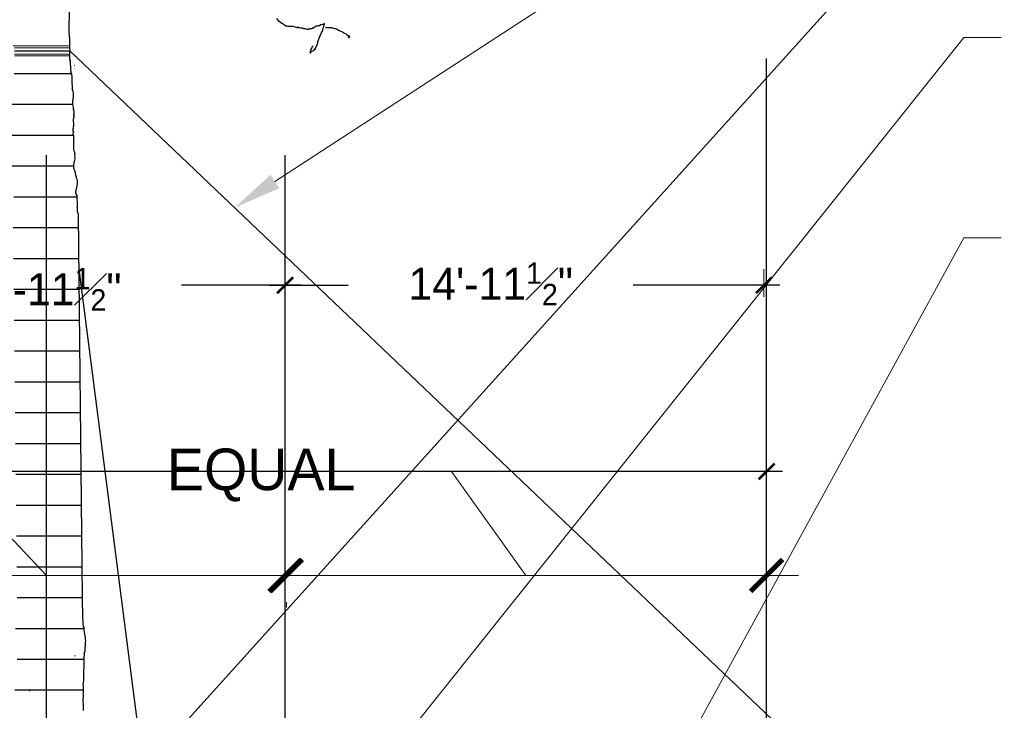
# Paper-space layout '113851PD001' of a CAD drawing. Header units: feet. Extents: x -1 to 187, y -1 to 115.
# Tile 6 of 32: x 4.39 to 6.96, y 8.49 to 10.28. Entities that reach past the tile are written whole.
import ezdxf

# ---------------------------------------------------------------- set-up
doc = ezdxf.new("R2010")
doc.units = ezdxf.units.FT
doc.header["$MEASUREMENT"] = 0
doc.layers.add('MA_Defpoints - construction guidline', color=3, linetype='Continuous', plot=False)
for name, color, linetype in [('MA_Detail - plant', 7, 'Continuous'), ('MA_Detail - wire', 6, 'Continuous'), ('SH_Text', 7, 'Continuous')]:
    doc.layers.add(name, color=color, linetype=linetype)
doc.layers.add('MA_Detail - text - label', color=7, linetype='Continuous', lineweight=9)
doc.layers.add('MA_Detail - wrap', color=7, linetype='Continuous', lineweight=25)
doc.styles.add('10 scale_MA_ARCH', font='GOTHIC.TTF', dxfattribs={"height": 1})
doc.styles.add('MA - plant details', font='GOTHIC.TTF', dxfattribs={"height": 1.3})
doc.styles.add('ols - plant details', font='GOTHIC.TTF', dxfattribs={"height": 1.3})
doc.styles.add('Slanted-Normal', font='font31.shx', dxfattribs={"height": 0.14})
doc.dimstyles.new('Dec-1  Slanted', dxfattribs={"dimtxt": 0.14, "dimasz": 0.14, "dimexe": 0.07, "dimexo": 0.07, "dimgap": 0.07, "dimtad": 1, "dimdec": 1, "dimzin": 3, "dimdsep": 46, "dimtxsty": 'Slanted-Normal', "dimblk": 'Dim1', "dimcen": 0, "dimclrd": 95, "dimclre": 95, "dimclrt": 7, "dimadec": 1, "dimazin": 3, "dimtfac": 1, "dimtdec": 1, "dimtix": 1, "dimtofl": 0, "dimtmove": 1, "dimatfit": 3, "dimldrblk": 'Dim1', "dimfxl": 1, "dimtolj": 1, "dimtzin": 0, "dimlwd": -1, "dimlwe": -1, "dimarcsym": 0})
doc.dimstyles.new('dim_10 scale_MA - ARCH', dxfattribs={"dimtxt": 1, "dimasz": 0.5, "dimexe": 0.5, "dimexo": 0.5, "dimgap": 2, "dimtad": 0, "dimdec": 1, "dimlfac": 12, "dimzin": 3, "dimdsep": 46, "dimlunit": 4, "dimtxsty": '10 scale_MA_ARCH', "dimblk": 'ARCHTICK', "dimcen": 0.5625, "dimdle": 0.5, "dimclrd": 256, "dimclre": 256, "dimclrt": 256, "dimazin": 1, "dimtfac": 0.667, "dimtdec": 1, "dimtofl": 0, "dimtmove": 1, "dimatfit": 2, "dimfxl": 0.0625, "dimfrac": 1, "dimtolj": 1, "dimtzin": 0, "dimlwd": -1, "dimarcsym": 0})
doc.dimstyles.new('oakleaf detail dim style', dxfattribs={"dimtxt": 1.3, "dimasz": 1.5, "dimexe": 1, "dimexo": 1, "dimgap": 1, "dimtad": 0, "dimdec": 1, "dimlfac": 0.5, "dimzin": 3, "dimdsep": 46, "dimlunit": 4, "dimtxsty": 'ols - plant details', "dimblk": 'ARCHTICK', "dimcen": 0.125, "dimdle": 1, "dimclrd": 256, "dimclre": 256, "dimclrt": 256, "dimadec": 0, "dimazin": 1, "dimtfac": 1, "dimtdec": 1, "dimtofl": 0, "dimtmove": 1, "dimatfit": 3, "dimfxl": 1, "dimtolj": 1, "dimtzin": 0, "dimlwd": -1, "dimarcsym": 0})

# ---------------------------------------------------------------- blocks, each defined once
blk = doc.blocks.new('*X1000')
at = {"color": 0}
for p, q in [((3.5898, 4.375), (3.7063, 4.375)), ((3.5841, 4.3125), (3.7087, 4.3125)), ((3.5816, 4.25), (3.7102, 4.25)), ((3.5859, 4.1875), (3.7111, 4.1875)), ((3.5892, 4.125), (3.7175, 4.125)), ((3.5879, 4.0625), (3.7206, 4.0625)), ((3.5886, 4), (3.7213, 4)), ((3.5892, 3.9375), (3.7219, 3.9375)), ((3.5899, 3.875), (3.7226, 3.875)), ((3.5905, 3.8125), (3.7232, 3.8125)), ((3.5912, 3.75), (3.7239, 3.75)), ((3.5919, 3.6875), (3.7245, 3.6875)), ((3.5925, 3.625), (3.7252, 3.625)), ((3.5932, 3.5625), (3.7258, 3.5625)), ((3.5938, 3.5), (3.7265, 3.5)), ((3.5945, 3.4375), (3.7272, 3.4375)), ((3.5951, 3.375), (3.7278, 3.375)), ((3.5959, 3.3125), (3.7285, 3.3125)), ((3.5928, 3.25), (3.7316, 3.25)), ((3.5958, 3.1875), (3.732, 3.1875)), ((3.5917, 3.125), (3.7305, 3.125)), ((3.5867, 3.0625), (3.7282, 3.0625)), ((3.581, 3), (3.723, 3)), ((3.5747, 2.9375), (3.7359, 2.9375))]:
    blk.add_line(p, q, dxfattribs=at)
blk = doc.blocks.new('_ARCHTICK')
at = {"color": 0, "linetype": 'ByBlock', "const_width": 0.15}
blk.add_lwpolyline([(-0.5, -0.5), (0.5, 0.5)], dxfattribs=at)
blk = doc.blocks.new('*D974')
at = {"layer": 'Defpoints', "color": 0, "transparency": 16777216}
for p in [(-40.709, 52.01, -400.961), (-40.2, 52.01), (-40.709, 7.01, -400.961)]:
    blk.add_point(p, dxfattribs=at)
at = {"layer": 'MA_Defpoints - construction guidline', "transparency": 16777216}
for p, q in [((-40.2, 52.51), (-40.2, 27.547)), ((-40.2, 6.51), (-40.2, 20.132))]:
    blk.add_line(p, q, dxfattribs=at)
at = {"layer": 'MA_Defpoints - construction guidline', "lineweight": -2, "transparency": 16777216}
for p, q in [((-40.209, 52.01), (-39.7, 52.01)), ((-40.209, 7.01), (-39.7, 7.01))]:
    blk.add_line(p, q, dxfattribs=at)
at = {"layer": 'MA_Defpoints - construction guidline', "transparency": 16777216, "xscale": 0.5, "yscale": 0.5, "zscale": 0.5}
for p, rotation in [((-40.2, 52.01), 90), ((-40.2, 7.01), 270)]:
    blk.add_blockref('_ARCHTICK', p, dxfattribs=dict(at, rotation=rotation))
at = {"layer": 'MA_Defpoints - construction guidline', "transparency": 16777216, "insert": (-40.2, 23.84), "char_height": 1, "attachment_point": 5, "rotation": 90, "style": '10 scale_MA_ARCH'}
blk.add_mtext('\\A1;45\'-0"', dxfattribs=at)
blk = doc.blocks.new('*D978')
at = {"layer": 'Defpoints', "color": 0, "transparency": 16777216}
for p in [(-46.023, 36.969), (-45.161, 36.969, -400.961), (-45.161, 22.01)]:
    blk.add_point(p, dxfattribs=at)
at = {"layer": 'MA_Defpoints - construction guidline', "transparency": 16777216}
for p, q in [((-46.023, 37.469), (-46.023, 33.736)), ((-46.023, 21.51), (-46.023, 24.836))]:
    blk.add_line(p, q, dxfattribs=at)
at = {"layer": 'MA_Defpoints - construction guidline', "lineweight": -2, "transparency": 16777216}
for p, q in [((-45.661, 36.969), (-46.523, 36.969)), ((-45.661, 22.01), (-46.523, 22.01))]:
    blk.add_line(p, q, dxfattribs=at)
at = {"layer": 'MA_Defpoints - construction guidline', "transparency": 16777216, "xscale": 0.5, "yscale": 0.5, "zscale": 0.5}
for p, rotation in [((-46.023, 36.969), 90), ((-46.023, 22.01), 270)]:
    blk.add_blockref('_ARCHTICK', p, dxfattribs=dict(at, rotation=rotation))
at = {"layer": 'MA_Defpoints - construction guidline', "transparency": 16777216, "insert": (-45.897, 29.286), "char_height": 1, "attachment_point": 5, "rotation": 90, "style": '10 scale_MA_ARCH'}
blk.add_mtext('\\A1;14\'-11{\\H0.667x;\\S1#2;}"', dxfattribs=at)
blk = doc.blocks.new('*D980')
at = {"layer": 'Defpoints', "color": 0, "transparency": 16777216}
for p in [(-46.023, 51.927), (-45.161, 51.927, -400.961), (-45.161, 36.969)]:
    blk.add_point(p, dxfattribs=at)
at = {"layer": 'MA_Defpoints - construction guidline', "transparency": 16777216}
for p, q in [((-46.023, 52.427), (-46.023, 47.843)), ((-46.023, 36.469), (-46.023, 38.943))]:
    blk.add_line(p, q, dxfattribs=at)
at = {"layer": 'MA_Defpoints - construction guidline', "lineweight": -2, "transparency": 16777216}
for p, q in [((-45.661, 51.927), (-46.523, 51.927)), ((-45.661, 36.969), (-46.523, 36.969))]:
    blk.add_line(p, q, dxfattribs=at)
at = {"layer": 'MA_Defpoints - construction guidline', "transparency": 16777216, "xscale": 0.5, "yscale": 0.5, "zscale": 0.5}
for p, rotation in [((-46.023, 51.927), 90), ((-46.023, 36.969), 270)]:
    blk.add_blockref('_ARCHTICK', p, dxfattribs=dict(at, rotation=rotation))
at = {"layer": 'MA_Defpoints - construction guidline', "transparency": 16777216, "insert": (-46.065, 43.393), "char_height": 1, "attachment_point": 5, "rotation": 90, "style": '10 scale_MA_ARCH'}
blk.add_mtext('\\A1;14\'-11{\\H0.667x;\\S1#2;}"', dxfattribs=at)
blk = doc.blocks.new('*D976')
at = {"layer": 'Defpoints', "color": 0, "transparency": 16777216}
for p in [(-37.118, 37.01, -400.961), (-36.951, 37.01), (-37.118, 22.01, -400.961)]:
    blk.add_point(p, dxfattribs=at)
at = {"layer": 'MA_Detail - text - label', "transparency": 16777216}
for p, q in [((-36.951, 21.01), (-36.951, 38.01)), ((-36.951, 29.51), (-48.363, 18.764)), ((-48.363, 18.764), (-48.363, 16.764))]:
    blk.add_line(p, q, dxfattribs=at)
at = {"layer": 'MA_Detail - text - label', "lineweight": -2, "transparency": 16777216}
for p, q in [((-36.118, 37.01), (-35.951, 37.01)), ((-36.118, 22.01), (-35.951, 22.01))]:
    blk.add_line(p, q, dxfattribs=at)
at = {"layer": 'MA_Detail - text - label', "transparency": 16777216}
for p, rotation in [((-36.951, 37.01), 90), ((-36.951, 22.01), 270)]:
    blk.add_blockref('_ARCHTICK', p, dxfattribs=dict(at, rotation=rotation))
at = {"layer": 'MA_Detail - text - label', "transparency": 16777216, "insert": (-50.146, 15.764), "char_height": 1.3, "width": 14.78819, "attachment_point": 3, "rotation": 90, "style": 'MA - plant details'}
blk.add_mtext('\\A1;WIDTH OF TREE ROOTBALL', dxfattribs=at)
blk = doc.blocks.new('*D977')
at = {"layer": 'Defpoints', "color": 0, "transparency": 16777216}
for p in [(-36.951, 52.01), (-26.724, 52.01), (-27.998, 36.969, -902.217)]:
    blk.add_point(p, dxfattribs=at)
at = {"layer": 'MA_Detail - text - label', "transparency": 16777216}
for p, q in [((-36.951, 35.969), (-36.951, 53.01)), ((-36.951, 44.489), (-40.2, 42.168)), ((-40.2, 42.168), (-40.2, 40.168))]:
    blk.add_line(p, q, dxfattribs=at)
at = {"layer": 'MA_Detail - text - label', "lineweight": -2, "transparency": 16777216}
for p, q in [((-27.724, 52.01), (-37.951, 52.01)), ((-28.998, 36.969), (-37.951, 36.969))]:
    blk.add_line(p, q, dxfattribs=at)
at = {"layer": 'MA_Detail - text - label', "transparency": 16777216}
for p, rotation in [((-36.951, 52.01), 90), ((-36.951, 36.969), 270)]:
    blk.add_blockref('_ARCHTICK', p, dxfattribs=dict(at, rotation=rotation))
at = {"layer": 'MA_Detail - text - label', "transparency": 16777216, "insert": (-40.917, 39.168), "char_height": 1.3, "width": 14.78819, "attachment_point": 3, "rotation": 90, "style": 'MA - plant details'}
blk.add_mtext('\\A1;EQUAL', dxfattribs=at)
blk = doc.blocks.new('Dim1')
h = blk.add_hatch(color=4)
h.dxf.hatch_style = 1
h.paths.add_polyline_path([(0, 0), (-1, -0.2), (-1, 0.2)])
at = {"color": 4}
blk.add_lwpolyline([(0, 0), (-1, -0.2), (-1, 0.2), (0, 0)], dxfattribs=at)
blk = doc.blocks.new('*D1012')
at = {"layer": 'Defpoints', "color": 0, "transparency": 16777216}
for p in [(15.1427, 10.3308), (13.8927, 8.5246, -400.9613), (15.1427, 8.4861, -400.9613)]:
    blk.add_point(p, dxfattribs=at)
at = {"layer": 'SH_Text', "color": 95, "linetype": 'Continuous', "transparency": 16777216}
for p, q in [((14.0797, 10.6015), (13.293, 10.6015)), ((14.5177, 10.3308), (14.0797, 10.6015)), ((13.8927, 8.5946), (13.8927, 10.4008)), ((15.1427, 8.5561), (15.1427, 10.4008)), ((14.0327, 10.3308), (15.0027, 10.3308))]:
    blk.add_line(p, q, dxfattribs=at)
at = {"layer": 'SH_Text', "color": 95, "transparency": 16777216, "xscale": 0.14, "yscale": 0.14, "zscale": 0.14, "rotation": 180}
blk.add_blockref('Dim1', (13.8927, 10.3308), dxfattribs=at)
at = {"layer": 'SH_Text', "color": 95, "transparency": 16777216, "xscale": 0.14, "yscale": 0.14, "zscale": 0.14}
blk.add_blockref('Dim1', (15.1427, 10.3308), dxfattribs=at)
at = {"layer": 'SH_Text', "color": 7, "transparency": 16777216, "insert": (14.0097, 10.8248), "char_height": 0.14, "width": 14.788193, "attachment_point": 3, "style": 'Slanted-Normal'}
blk.add_mtext('\\A1;EQUAL', dxfattribs=at)
blk = doc.blocks.new('*D1013')
at = {"layer": 'Defpoints', "color": 0, "transparency": 16777216}
for p in [(15.1427, 10.3447, -400.9613), (16.3927, 10.3447, -400.9613), (16.3927, 10.3308)]:
    blk.add_point(p, dxfattribs=at)
at = {"layer": 'SH_Text', "color": 95, "linetype": 'Continuous', "transparency": 16777216}
for p, q in [((15.5659, 10.9615), (13.2526, 10.9615)), ((15.7677, 10.3308), (15.5659, 10.9615)), ((15.2827, 10.3308), (16.2527, 10.3308)), ((15.1427, 10.2747), (15.1427, 10.2608)), ((16.3927, 10.2747), (16.3927, 10.2608))]:
    blk.add_line(p, q, dxfattribs=at)
at = {"layer": 'SH_Text', "color": 95, "transparency": 16777216, "xscale": 0.14, "yscale": 0.14, "zscale": 0.14, "rotation": 180}
blk.add_blockref('Dim1', (15.1427, 10.3308), dxfattribs=at)
at = {"layer": 'SH_Text', "color": 95, "transparency": 16777216, "xscale": 0.14, "yscale": 0.14, "zscale": 0.14}
blk.add_blockref('Dim1', (16.3927, 10.3308), dxfattribs=at)
at = {"layer": 'SH_Text', "color": 7, "transparency": 16777216, "insert": (15.4959, 11.1715), "char_height": 0.14, "width": 14.788193, "attachment_point": 3, "style": 'Slanted-Normal'}
blk.add_mtext('\\A1;WIDTH OF ROOTBALL', dxfattribs=at)
blk = doc.blocks.new('*D1014')
at = {"layer": 'Defpoints', "color": 0, "transparency": 16777216}
for p in [(17.6427, 10.3308), (17.6427, 8.5251), (16.3892, 8.4861)]:
    blk.add_point(p, dxfattribs=at)
at = {"layer": 'SH_Text', "color": 95, "linetype": 'Continuous', "transparency": 16777216}
for p, q in [((16.6425, 10.6015), (15.8558, 10.6015)), ((17.016, 10.3308), (16.6425, 10.6015)), ((16.3892, 8.5561), (16.3892, 10.4008)), ((17.6427, 8.5951), (17.6427, 10.4008)), ((16.5292, 10.3308), (17.5027, 10.3308))]:
    blk.add_line(p, q, dxfattribs=at)
at = {"layer": 'SH_Text', "color": 95, "transparency": 16777216, "xscale": 0.14, "yscale": 0.14, "zscale": 0.14, "rotation": 180}
blk.add_blockref('Dim1', (16.3892, 10.3308), dxfattribs=at)
at = {"layer": 'SH_Text', "color": 95, "transparency": 16777216, "xscale": 0.14, "yscale": 0.14, "zscale": 0.14}
blk.add_blockref('Dim1', (17.6427, 10.3308), dxfattribs=at)
at = {"layer": 'SH_Text', "color": 7, "transparency": 16777216, "insert": (16.5725, 10.8248), "char_height": 0.14, "width": 14.788193, "attachment_point": 3, "style": 'Slanted-Normal'}
blk.add_mtext('\\A1;EQUAL', dxfattribs=at)
blk = doc.blocks.new('rgaerhae')
at = {"layer": 'MA_Defpoints - construction guidline'}
for p, q in [((-8.9296, 52.0103, -400.9613), (-53.1056, 52.0103, -400.9613)), ((-5.9131, 36.9687, -400.9613), (-50.0891, 36.9687, -400.9613)), ((-5.9131, 29.5103), (-50.0891, 29.5103))]:
    blk.add_line(p, q, dxfattribs=at)
for base, p1, p2, picture, middle in [((-46.0232, 51.9272, -400.9613), (-45.161, 36.9687, -400.9613), (-45.161, 51.9272, -801.9226), '*D980', (-46.0653, 43.3925, -400.9613)), ((-40.1998, 52.0103), (-40.7091, 7.0103, -400.9613), (-40.7091, 52.0103, -400.9613), '*D974', (-40.1998, 23.8395)), ((-46.0232, 36.9687), (-45.161, 22.0103), (-45.161, 36.9687, -400.9613), '*D978', (-45.8966, 29.2863))]:
    dim = blk.add_linear_dim(base=base, p1=p1, p2=p2, angle=90, dimstyle='dim_10 scale_MA - ARCH', dxfattribs=at)
    dim.commit()
    dim.dimension.update_dxf_attribs({"geometry": picture, "text_midpoint": middle, "dimtype": 128})
at = {"layer": 'MA_Detail - text - label'}
for base, p1, p2, text, picture, middle in [((-36.9514, 52.0103, -400.9613), (-27.9976, 36.9687, -1303.1785), (-26.724, 52.0103, -400.9613), 'EQUAL', '*D977', (-40.1998, 39.1681, -400.9613)), ((-36.9514, 37.0103), (-37.1181, 22.0103, -400.9613), (-37.1181, 37.0103, -400.9613), 'WIDTH OF TREE ROOTBALL', '*D976', (-48.3632, 15.7642))]:
    dim = blk.add_linear_dim(base=base, p1=p1, p2=p2, angle=90, text=text, dimstyle='oakleaf detail dim style', override={"dimasz": 1}, dxfattribs=at)
    dim.commit()
    dim.dimension.update_dxf_attribs({"geometry": picture, "text_midpoint": middle, "dimtype": 128})

psp = doc.layouts.new('113851PD001')

# ---------------------------------------------------------------- linework, layer by layer
at = {"layer": 'MA_Detail - plant'}
for p, q in [((4.5229, 10.2558), (4.5238, 10.3086)), ((5.0626, 10.2879), (5.0671, 10.2823)), ((5.0671, 10.2823), (5.0762, 10.2755)), ((4.523, 10.2408), (4.5229, 10.2558)), ((5.0762, 10.2755), (5.0796, 10.2733)), ((5.0796, 10.2733), (5.0841, 10.2699)), ((5.0841, 10.2699), (5.0864, 10.2688)), ((5.0864, 10.2688), (5.0887, 10.2688)), ((5.0887, 10.2688), (5.0909, 10.2677)), ((5.0909, 10.2677), (5.1045, 10.2678)), ((5.1045, 10.2678), (5.1101, 10.2655)), ((5.1101, 10.2655), (5.1146, 10.2644)), ((5.1146, 10.2644), (5.1169, 10.2656)), ((5.1169, 10.2656), (5.118, 10.2656)), ((5.118, 10.2656), (5.118, 10.2645)), ((5.118, 10.2645), (5.1225, 10.2645)), ((5.1225, 10.2645), (5.1259, 10.2634)), ((5.1259, 10.2634), (5.1293, 10.2634)), ((5.1293, 10.2634), (5.1304, 10.2623)), ((5.1304, 10.2623), (5.1327, 10.2611)), ((5.1327, 10.2611), (5.1372, 10.2612)), ((5.1372, 10.2612), (5.1417, 10.2601)), ((5.1417, 10.2601), (5.1463, 10.2601)), ((5.1463, 10.2601), (5.1474, 10.2612)), ((5.1474, 10.2612), (5.1541, 10.2613)), ((5.1541, 10.2613), (5.1564, 10.2624)), ((5.1564, 10.2624), (5.1575, 10.2624)), ((5.1575, 10.2624), (5.1598, 10.2647)), ((5.1598, 10.2647), (5.1609, 10.2647)), ((5.1609, 10.2647), (5.162, 10.2658)), ((5.162, 10.2658), (5.1643, 10.2669)), ((5.1643, 10.2669), (5.1654, 10.2681)), ((5.1654, 10.2681), (5.1688, 10.2681)), ((5.1688, 10.2681), (5.171, 10.2692)), ((5.171, 10.2692), (5.1744, 10.2693)), ((5.1824, 10.2569), (5.1734, 10.2377)), ((5.1744, 10.2693), (5.1778, 10.2715)), ((5.1778, 10.2715), (5.1834, 10.2727)), ((5.1857, 10.2716), (5.1824, 10.2569)), ((5.1834, 10.2727), (5.1857, 10.2738)), ((5.1857, 10.2716), (5.1846, 10.2704)), ((5.1846, 10.2704), (5.1857, 10.2716)), ((5.1846, 10.2704), (5.1857, 10.2716)), ((5.1846, 10.2704), (5.1857, 10.2716)), ((5.1857, 10.2704), (5.1846, 10.2716)), ((5.1846, 10.2716), (5.1857, 10.2704)), ((5.1857, 10.2716), (5.1846, 10.2704)), ((5.1857, 10.2704), (5.1846, 10.2716)), ((5.1846, 10.2716), (5.1857, 10.2704)), ((5.1846, 10.2704), (5.1857, 10.2716)), ((5.1857, 10.2704), (5.1846, 10.2704)), ((5.1857, 10.2704), (5.1846, 10.2704)), ((5.1857, 10.2704), (5.1846, 10.2704)), ((5.1846, 10.2704), (5.1857, 10.2704)), ((5.1846, 10.2704), (5.1857, 10.2704)), ((5.1857, 10.2704), (5.1846, 10.2704)), ((5.1846, 10.2704), (5.1857, 10.2704)), ((5.1857, 10.2704), (5.1846, 10.2704)), ((5.1846, 10.2704), (5.1857, 10.2704)), ((5.1857, 10.2704), (5.1846, 10.2704)), ((5.1857, 10.2738), (5.1857, 10.2727)), ((5.1857, 10.2727), (5.1868, 10.2738)), ((5.1868, 10.2727), (5.1857, 10.2738)), ((5.1857, 10.2738), (5.1857, 10.2727)), ((5.1857, 10.2727), (5.1868, 10.2727)), ((5.1868, 10.2727), (5.1857, 10.2727)), ((5.1857, 10.2727), (5.1868, 10.2716)), ((5.1868, 10.2716), (5.1857, 10.2716)), ((5.1857, 10.2716), (5.1857, 10.2704)), ((5.1857, 10.2704), (5.1857, 10.2716)), ((5.1857, 10.2716), (5.1857, 10.2704)), ((5.1857, 10.2704), (5.1857, 10.2716)), ((5.1857, 10.2716), (5.1857, 10.2704)), ((5.1857, 10.2704), (5.1857, 10.2716)), ((5.1857, 10.2716), (5.1857, 10.2704)), ((5.1857, 10.2704), (5.1857, 10.2716)), ((5.1857, 10.2716), (5.1857, 10.2704)), ((5.1857, 10.2704), (5.1857, 10.2716)), ((5.1857, 10.2716), (5.1857, 10.2704)), ((5.1857, 10.2704), (5.1857, 10.2716)), ((5.1857, 10.2716), (5.1857, 10.2704)), ((5.1857, 10.2704), (5.1857, 10.2716)), ((5.1857, 10.2716), (5.1857, 10.2704)), ((5.1857, 10.2704), (5.1857, 10.2716)), ((5.1857, 10.2716), (5.1857, 10.2704)), ((5.1857, 10.2704), (5.1857, 10.2716)), ((5.1857, 10.2716), (5.1857, 10.2704)), ((5.1857, 10.2704), (5.1857, 10.2716)), ((5.1857, 10.2716), (5.1857, 10.2704)), ((5.1857, 10.2704), (5.1857, 10.2716)), ((5.1857, 10.2716), (5.1857, 10.2704)), ((5.1857, 10.2704), (5.1857, 10.2716)), ((5.1857, 10.2716), (5.1857, 10.2704)), ((5.1857, 10.2704), (5.1857, 10.2716)), ((5.1857, 10.2716), (5.1868, 10.2716)), ((5.1868, 10.2716), (5.1857, 10.2704)), ((5.1857, 10.2704), (5.1857, 10.2716)), ((5.1857, 10.2716), (5.1857, 10.2704)), ((5.1857, 10.2704), (5.1857, 10.2716)), ((5.1857, 10.2716), (5.1857, 10.2704)), ((5.1857, 10.2704), (5.1857, 10.2716)), ((5.1857, 10.2716), (5.1857, 10.2704)), ((5.1857, 10.2704), (5.1857, 10.2716)), ((5.1857, 10.2716), (5.1857, 10.2704)), ((5.1857, 10.2704), (5.1857, 10.2716)), ((5.1857, 10.2716), (5.1857, 10.2704)), ((5.1857, 10.2704), (5.1857, 10.2716)), ((5.1857, 10.2716), (5.1857, 10.2704)), ((5.1857, 10.2716), (5.1857, 10.2704)), ((5.1857, 10.2716), (5.1857, 10.2704)), ((5.1857, 10.2704), (5.1857, 10.2716)), ((5.1857, 10.2716), (5.1857, 10.2704)), ((5.1857, 10.2704), (5.1857, 10.2716)), ((5.1857, 10.2716), (5.1857, 10.2704)), ((5.1857, 10.2704), (5.1857, 10.2716)), ((5.1857, 10.2716), (5.1857, 10.2704)), ((5.1857, 10.2704), (5.1857, 10.2716)), ((5.1857, 10.2716), (5.1857, 10.2704)), ((5.1857, 10.2704), (5.1857, 10.2716)), ((5.1857, 10.2716), (5.1857, 10.2704)), ((5.1857, 10.2704), (5.1857, 10.2716)), ((5.1857, 10.2704), (5.1857, 10.2716)), ((5.1857, 10.2716), (5.1857, 10.2704)), ((5.1857, 10.2716), (5.1857, 10.2704)), ((5.1857, 10.2704), (5.1857, 10.2716)), ((5.1857, 10.2716), (5.1857, 10.2704)), ((5.1857, 10.2704), (5.1857, 10.2716)), ((5.1868, 10.2738), (5.1879, 10.2738)), ((5.1879, 10.2738), (5.1868, 10.2738)), ((5.1868, 10.2738), (5.1879, 10.2738)), ((5.1879, 10.2738), (5.1868, 10.2738)), ((5.1868, 10.2738), (5.1879, 10.2738)), ((5.1879, 10.2738), (5.1868, 10.2738)), ((5.1868, 10.2738), (5.1879, 10.2738)), ((5.1879, 10.2738), (5.1868, 10.2738)), ((5.1868, 10.2738), (5.1868, 10.2727)), ((5.1868, 10.2727), (5.1868, 10.2738)), ((5.1868, 10.2738), (5.1868, 10.2727)), ((5.1868, 10.2727), (5.1868, 10.2738)), ((5.1868, 10.2738), (5.1868, 10.2727)), ((5.1902, 10.2637), (5.206, 10.2638)), ((5.1914, 10.2637), (5.1902, 10.2637)), ((5.1902, 10.2637), (5.1914, 10.2637)), ((5.1914, 10.2637), (5.1902, 10.2637)), ((5.1902, 10.2637), (5.1914, 10.2637)), ((5.1914, 10.2637), (5.1902, 10.2637)), ((5.206, 10.2638), (5.2106, 10.2627)), ((5.2106, 10.2627), (5.214, 10.2616)), ((5.214, 10.2616), (5.2162, 10.2616)), ((5.2162, 10.2616), (5.2173, 10.2604)), ((5.2173, 10.2604), (5.2185, 10.2604)), ((5.2185, 10.2604), (5.2207, 10.2593)), ((5.2207, 10.2593), (5.2219, 10.2593)), ((5.2219, 10.2593), (5.223, 10.2582)), ((5.223, 10.2582), (5.223, 10.2571)), ((5.223, 10.2571), (5.2298, 10.2549)), ((5.2298, 10.2549), (5.2343, 10.2526)), ((4.5241, 10.2363), (4.523, 10.2408)), ((4.5242, 10.2177), (4.5241, 10.2363)), ((5.1734, 10.2377), (5.169, 10.2263)), ((5.2343, 10.2526), (5.2377, 10.2504)), ((5.2377, 10.2504), (5.2422, 10.2481)), ((5.2422, 10.2481), (5.2445, 10.2459)), ((5.2445, 10.2459), (5.2468, 10.2448)), ((5.2468, 10.2448), (5.2502, 10.2425)), ((5.2502, 10.2425), (5.2524, 10.2414)), ((5.2513, 10.2392), (5.2502, 10.2392)), ((5.2502, 10.2392), (5.2513, 10.238)), ((5.2513, 10.2392), (5.2502, 10.238)), ((5.2513, 10.2392), (5.2502, 10.238)), ((5.2513, 10.2392), (5.2502, 10.238)), ((5.2502, 10.238), (5.2513, 10.2392)), ((5.2513, 10.2392), (5.2502, 10.238)), ((5.2502, 10.238), (5.2502, 10.2392)), ((5.2502, 10.2392), (5.2502, 10.238)), ((5.2513, 10.238), (5.2502, 10.238)), ((5.2502, 10.238), (5.2513, 10.238)), ((5.2502, 10.238), (5.2513, 10.238)), ((5.2502, 10.238), (5.2513, 10.238)), ((5.2502, 10.238), (5.2513, 10.238)), ((5.2513, 10.238), (5.2502, 10.238)), ((5.2502, 10.238), (5.2513, 10.238)), ((5.2513, 10.238), (5.2502, 10.238)), ((5.2502, 10.238), (5.2513, 10.238)), ((5.2513, 10.238), (5.2502, 10.238)), ((5.2502, 10.238), (5.2513, 10.238)), ((5.2513, 10.238), (5.2502, 10.238)), ((5.2502, 10.238), (5.2513, 10.238)), ((5.2513, 10.238), (5.2502, 10.238)), ((5.2502, 10.238), (5.2513, 10.238)), ((5.2513, 10.238), (5.2502, 10.238)), ((5.2524, 10.2403), (5.2513, 10.2414)), ((5.2513, 10.2414), (5.2513, 10.2403)), ((5.2513, 10.2403), (5.2524, 10.2403)), ((5.2524, 10.2403), (5.2513, 10.2403)), ((5.2513, 10.2403), (5.2524, 10.2403)), ((5.2524, 10.2403), (5.2513, 10.2403)), ((5.2513, 10.2403), (5.2513, 10.238)), ((5.2513, 10.238), (5.2513, 10.2392)), ((5.2513, 10.238), (5.2513, 10.2392)), ((5.2513, 10.2392), (5.2513, 10.238)), ((5.2513, 10.238), (5.2513, 10.2392)), ((5.2513, 10.238), (5.2513, 10.2392)), ((5.2513, 10.2392), (5.2513, 10.238)), ((5.2513, 10.238), (5.2513, 10.2392)), ((5.2513, 10.238), (5.2513, 10.2392)), ((5.2524, 10.2414), (5.2536, 10.2414)), ((5.2536, 10.2414), (5.2524, 10.2414)), ((5.2524, 10.2414), (5.2536, 10.2414)), ((5.2536, 10.2414), (5.2524, 10.2414)), ((5.2524, 10.2414), (5.2524, 10.2403)), ((5.2524, 10.2403), (5.2524, 10.2414)), ((5.2524, 10.2414), (5.2524, 10.2403)), ((5.1511, 10.2003), (5.1522, 10.2059)), ((5.1522, 10.2059), (5.1533, 10.2082)), ((5.1578, 10.2037), (5.1522, 10.2003)), ((5.1533, 10.2082), (5.1533, 10.2093)), ((5.1533, 10.2093), (5.1533, 10.2082)), ((5.1533, 10.2082), (5.1533, 10.2093)), ((5.1533, 10.2093), (5.1533, 10.2082)), ((5.1533, 10.2082), (5.1544, 10.2093)), ((5.1544, 10.2093), (5.1555, 10.2127)), ((5.1555, 10.2127), (5.1555, 10.215)), ((5.1555, 10.215), (5.1566, 10.215)), ((5.1566, 10.215), (5.1555, 10.2139)), ((5.1555, 10.2139), (5.1555, 10.215)), ((5.1555, 10.215), (5.1566, 10.215)), ((5.1566, 10.215), (5.1555, 10.215)), ((5.1555, 10.215), (5.1566, 10.215)), ((5.1566, 10.215), (5.1555, 10.215)), ((5.1555, 10.215), (5.1566, 10.215)), ((5.1566, 10.215), (5.1555, 10.215)), ((5.1555, 10.215), (5.1566, 10.215)), ((5.1566, 10.215), (5.1555, 10.215)), ((5.1555, 10.215), (5.1566, 10.215)), ((5.1566, 10.215), (5.1555, 10.215)), ((5.1555, 10.215), (5.1566, 10.215)), ((5.1566, 10.215), (5.1555, 10.2139)), ((5.1555, 10.2139), (5.1566, 10.215)), ((5.1566, 10.215), (5.1555, 10.2139)), ((5.1555, 10.2139), (5.1555, 10.215)), ((5.1555, 10.215), (5.1566, 10.215)), ((5.1566, 10.215), (5.1555, 10.2139)), ((5.1555, 10.2139), (5.1555, 10.215)), ((5.1555, 10.215), (5.1566, 10.215)), ((5.1566, 10.215), (5.1555, 10.215)), ((5.1555, 10.215), (5.1566, 10.215)), ((5.1566, 10.215), (5.1555, 10.215)), ((5.1555, 10.215), (5.1566, 10.215)), ((5.1566, 10.215), (5.1555, 10.215)), ((5.1555, 10.215), (5.1566, 10.215)), ((5.1566, 10.215), (5.1555, 10.215)), ((5.1555, 10.215), (5.1566, 10.215)), ((5.1566, 10.215), (5.1555, 10.2139)), ((5.1555, 10.2139), (5.1555, 10.215)), ((5.1566, 10.215), (5.1566, 10.2139)), ((5.1566, 10.2139), (5.1566, 10.215)), ((5.1566, 10.215), (5.1566, 10.2139)), ((5.1566, 10.2139), (5.1566, 10.215)), ((5.1623, 10.2083), (5.1578, 10.2037)), ((5.1623, 10.2071), (5.1612, 10.206)), ((5.1612, 10.206), (5.1623, 10.2071)), ((5.1623, 10.2071), (5.1623, 10.2083)), ((5.1634, 10.2071), (5.1623, 10.2071)), ((5.1679, 10.2207), (5.1634, 10.2094)), ((5.1634, 10.2094), (5.1634, 10.2071)), ((5.169, 10.223), (5.1679, 10.2207)), ((5.169, 10.2263), (5.169, 10.223)), ((5.1522, 10.2003), (5.1499, 10.198)), ((5.1499, 10.198), (5.1511, 10.1969)), ((5.15, 10.1969), (5.1511, 10.2003)), ((5.1511, 10.1969), (5.15, 10.1969))]:
    psp.add_line(p, q, dxfattribs=at)
at = {"layer": 'MA_Detail - text - label'}
for p, q in [((5.0579, 9.8629), (6.8516, 11.0303)), ((4.7125, 8.3307), (6.8516, 10.702)), ((5.3681, 8.3794), (6.8516, 10.2383)), ((6.8516, 10.2383), (6.9494, 10.2383)), ((5.8363, 7.8586), (6.8516, 9.7163)), ((6.8516, 9.7163), (6.9494, 9.7163))]:
    psp.add_line(p, q, dxfattribs=at)
psp.add_solid([(5.0693, 9.8455), (4.9532, 9.7947), (5.0466, 9.8804)], dxfattribs=at)
at = {"layer": 'MA_Detail - wire'}
for p, q in [((4.5243, 10.2029), (6.565, 8.2605)), ((4.5483, 9.6281, -375.5958), (4.7266, 8.2431, -651.5892))]:
    psp.add_line(p, q, dxfattribs=at)
at = {"layer": 'MA_Detail - wrap'}
for p, q in [((4.3764, 10.2164), (4.5208, 10.2172)), ((4.3798, 10.2114), (4.5243, 10.2121)), ((4.3799, 10.2029), (4.5243, 10.2036)), ((4.5243, 10.2115), (4.5242, 10.2177)), ((4.5254, 10.207), (4.5243, 10.2115)), ((4.5243, 10.2002), (4.5254, 10.207)), ((4.3799, 10.1943), (4.5243, 10.1951)), ((4.381, 10.1905), (4.5255, 10.1912)), ((4.5244, 10.1799), (4.5243, 10.2002)), ((4.5256, 10.1777), (4.5244, 10.1799)), ((4.5256, 10.1664), (4.5256, 10.1777)), ((4.5268, 10.1641), (4.5256, 10.1664)), ((4.5268, 10.1551), (4.5268, 10.1641)), ((4.5279, 10.1506), (4.5268, 10.1551)), ((4.5365, 10.1657), (4.5377, 10.1658)), ((4.528, 10.1472), (4.5279, 10.1506)), ((4.5291, 10.1427), (4.528, 10.1472)), ((4.5303, 10.1359), (4.5291, 10.1427)), ((4.5304, 10.1179), (4.5303, 10.1359)), ((4.5315, 10.1122), (4.5304, 10.1179)), ((4.5316, 10.1021), (4.5315, 10.1122)), ((4.5327, 10.0976), (4.5316, 10.1021)), ((4.5317, 10.0716), (4.5328, 10.0773)), ((4.5339, 10.0919), (4.5327, 10.0976)), ((4.5328, 10.0773), (4.5339, 10.0852)), ((4.5339, 10.0852), (4.5339, 10.0919)), ((4.5318, 10.0637), (4.5317, 10.0716)), ((4.5341, 10.057), (4.5318, 10.0637)), ((4.5341, 10.0513), (4.5341, 10.057)), ((4.5352, 10.0457), (4.5341, 10.0513)), ((4.5342, 10.0366), (4.5353, 10.0378)), ((4.5353, 10.0344), (4.5342, 10.0366)), ((4.5353, 10.031), (4.5342, 10.0321)), ((4.5342, 10.0321), (4.5353, 10.0321)), ((4.5342, 10.0265), (4.5353, 10.031)), ((4.5343, 10.0084), (4.5342, 10.0265)), ((4.5353, 10.0378), (4.5352, 10.0457)), ((4.5353, 10.0321), (4.5353, 10.0344)), ((4.5332, 10.0062), (4.5343, 10.0084)), ((4.5343, 10.0028), (4.5332, 10.0062)), ((4.5332, 10.0005), (4.5343, 10.0028)), ((4.5332, 9.9938), (4.5332, 10.0005)), ((4.5344, 9.9915), (4.5332, 9.9938)), ((4.5333, 9.987), (4.5344, 9.9915)), ((4.5333, 9.9847), (4.5333, 9.987)), ((4.5344, 9.9825), (4.5333, 9.9847)), ((4.5346, 9.9475), (4.5344, 9.9825)), ((4.5357, 9.9441), (4.5346, 9.9475)), ((4.5358, 9.9419), (4.5357, 9.9441)), ((4.5369, 9.9385), (4.5358, 9.9419)), ((4.5369, 9.934), (4.5369, 9.9385)), ((4.5381, 9.9317), (4.5369, 9.934)), ((4.537, 9.9283), (4.5381, 9.9317)), ((4.5381, 9.9249), (4.537, 9.9283)), ((4.537, 9.9227), (4.5381, 9.9249)), ((4.5381, 9.9204), (4.537, 9.9227)), ((4.5348, 9.908), (4.5359, 9.9103)), ((4.5349, 9.8978), (4.5348, 9.908)), ((4.5371, 9.8911), (4.5349, 9.8978)), ((4.5359, 9.9136), (4.537, 9.9182)), ((4.5359, 9.9103), (4.5359, 9.9136)), ((4.537, 9.9182), (4.5381, 9.9204)), ((4.5394, 9.8854), (4.5371, 9.8911)), ((4.5395, 9.8798), (4.5394, 9.8854)), ((4.5417, 9.8753), (4.5395, 9.8798)), ((4.5418, 9.8719), (4.5417, 9.8753)), ((4.5429, 9.8697), (4.5418, 9.8719)), ((4.5397, 9.8358), (4.543, 9.8516)), ((4.544, 9.8663), (4.5429, 9.8697)), ((4.543, 9.8516), (4.5441, 9.8573)), ((4.5441, 9.8573), (4.544, 9.8663)), ((4.5397, 9.8324), (4.5397, 9.8358)), ((4.5408, 9.8324), (4.5397, 9.8335)), ((4.5397, 9.8335), (4.5397, 9.8324)), ((4.5397, 9.8324), (4.5397, 9.8335)), ((4.5397, 9.8335), (4.5397, 9.8324)), ((4.5397, 9.8324), (4.5397, 9.8335)), ((4.5397, 9.8335), (4.5397, 9.8324)), ((4.5397, 9.8324), (4.5397, 9.8335)), ((4.5397, 9.8335), (4.5397, 9.8324)), ((4.5397, 9.8324), (4.5397, 9.8335)), ((4.5397, 9.8335), (4.5397, 9.8324)), ((4.5397, 9.8324), (4.5397, 9.8335)), ((4.5397, 9.8335), (4.5397, 9.8324)), ((4.5397, 9.8324), (4.5397, 9.8335)), ((4.5397, 9.8335), (4.5397, 9.8324)), ((4.5397, 9.8324), (4.5397, 9.8335)), ((4.5397, 9.8335), (4.5397, 9.8324)), ((4.5397, 9.8324), (4.5397, 9.8335)), ((4.5397, 9.8335), (4.5397, 9.8324)), ((4.5397, 9.8324), (4.5397, 9.8335)), ((4.5397, 9.8335), (4.5397, 9.8324)), ((4.5397, 9.8324), (4.5397, 9.8335)), ((4.5397, 9.8335), (4.5397, 9.8324)), ((4.5397, 9.8324), (4.5397, 9.8335)), ((4.5397, 9.8335), (4.5397, 9.8324)), ((4.5408, 9.8302), (4.5408, 9.8324)), ((4.5431, 9.8268), (4.5408, 9.8302)), ((4.5432, 9.8155), (4.5431, 9.8268)), ((4.5443, 9.8099), (4.5432, 9.8155)), ((4.5433, 9.7952), (4.5444, 9.7963)), ((4.5444, 9.7929), (4.5433, 9.7952)), ((4.5444, 9.7963), (4.5443, 9.8099)), ((4.5444, 9.7839), (4.5444, 9.7929)), ((4.5456, 9.7794), (4.5444, 9.7839)), ((4.5467, 9.776), (4.5456, 9.7794)), ((4.5572, 8.7807), (4.5467, 9.776)), ((4.5577, 8.7249), (4.5572, 8.7807)), ((4.5589, 8.7204), (4.5577, 8.7249)), ((4.5589, 8.7114), (4.5589, 8.7204)), ((4.5601, 8.7046), (4.5589, 8.7114)), ((4.5612, 8.7013), (4.5601, 8.7046)), ((4.5613, 8.6956), (4.5612, 8.7013)), ((4.5624, 8.69), (4.5613, 8.6956)), ((4.5636, 8.6832), (4.5624, 8.69)), ((4.5648, 8.6753), (4.5636, 8.6832)), ((4.5648, 8.6708), (4.5648, 8.6753)), ((4.5659, 8.6663), (4.5648, 8.6708)), ((4.5648, 8.6629), (4.5659, 8.6663)), ((4.5616, 8.6324), (4.5638, 8.6415)), ((4.5638, 8.6482), (4.5649, 8.655)), ((4.5638, 8.6415), (4.5638, 8.6482)), ((4.5649, 8.655), (4.5648, 8.6629)), ((4.5376, 8.6284), (4.5376, 8.6273)), ((4.5627, 8.6302), (4.5616, 8.6324)), ((4.5616, 8.6245), (4.5627, 8.6302)), ((4.5618, 8.5952), (4.5616, 8.6245)), ((4.5607, 8.5907), (4.5618, 8.5952)), ((4.5608, 8.5625), (4.5607, 8.5907)), ((4.4193, 8.5378), (4.4193, 8.5355)), ((4.5586, 8.5534), (4.5608, 8.5625)), ((4.5597, 8.5489), (4.5586, 8.5534)), ((4.5598, 8.532), (4.5597, 8.5489)), ((4.5587, 8.5286), (4.5598, 8.532)), ((4.5599, 8.5252), (4.5587, 8.5286)), ((4.5588, 8.5162), (4.5599, 8.5207)), ((4.5588, 8.5072), (4.5588, 8.5162)), ((4.5599, 8.5207), (4.5599, 8.5252)), ((4.56, 8.5015), (4.5588, 8.5072)), ((4.5601, 8.4857), (4.56, 8.5015))]:
    psp.add_line(p, q, dxfattribs=at)

# ---------------------------------------------------------------- block references
at = {"layer": 'MA_Detail - text - label', "xscale": 0.08333333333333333, "yscale": 0.08333333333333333, "rotation": 270}
psp.add_blockref('rgaerhae', (2.0041, 5.7578), dxfattribs=at)
at = {"layer": 'MA_Detail - wrap', "xscale": 1.284429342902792, "yscale": 1.284429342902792, "zscale": 15.4131521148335}
psp.add_blockref('*X1000', (-0.2318, 4.525), dxfattribs=at)

# ---------------------------------------------------------------- dimensions: what is measured, and where the dimension line sits
at = {"layer": 'SH_Text'}
for base, p1, p2, text, picture, middle in [((16.3927, 10.3308, 400.9613), (15.1427, 10.3447), (16.3927, 10.3447), 'WIDTH OF ROOTBALL', '*D1013', (15.4959, 10.9615, 400.9613)), ((15.1427, 10.3308, 400.9613), (13.8927, 8.5246), (15.1427, 8.4861), 'EQUAL', '*D1012', (14.0097, 10.6015, 400.9613)), ((17.6427, 10.3308), (16.3892, 8.4861), (17.6427, 8.5251), 'EQUAL', '*D1014', (16.5725, 10.6015))]:
    dim = psp.add_linear_dim(base=base, p1=p1, p2=p2, text=text, dimstyle='Dec-1  Slanted', override={"dimpost": "'"}, dxfattribs=at)
    dim.commit()
    dim.dimension.update_dxf_attribs({"geometry": picture, "text_midpoint": middle, "dimtype": 160})

doc.saveas('drawing.dxf')
